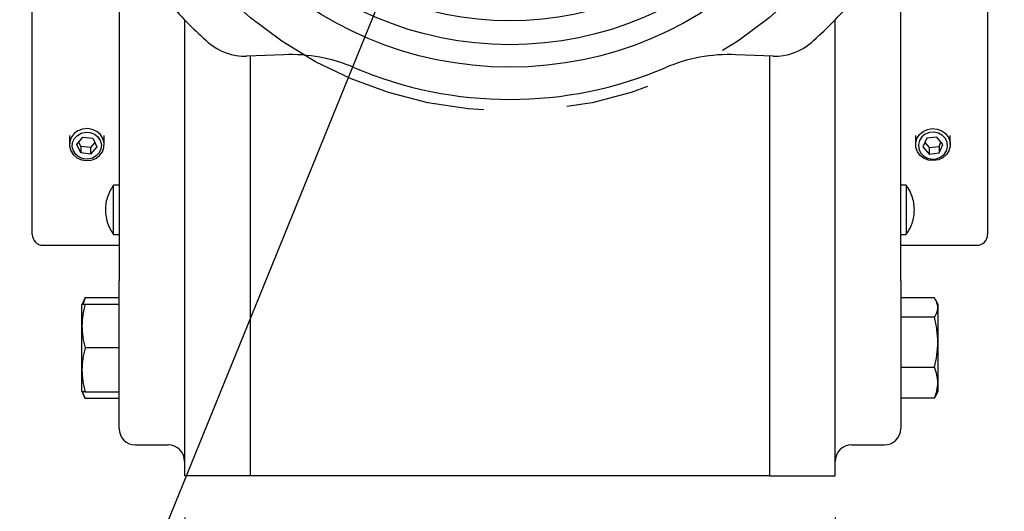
# Model space of a CAD drawing. Header units: inches. Extents: x 0.2 to 10.8, y 0.2 to 8.2.
# Tile 5 of 14: x 6.4 to 7.6, y 2.2 to 2.8. Entities that reach past the tile are written whole.
import ezdxf

# ---------------------------------------------------------------- set-up
doc = ezdxf.new("R2010")
doc.units = ezdxf.units.IN
doc.header["$MEASUREMENT"] = 0
doc.linetypes.add('CENTERX2', pattern=[0.8, 0.5, -0.1, 0.1, -0.1])
doc.layers.add('CENTER', color=40, linetype='CENTERX2')
doc.layers.add('DIMENSIONS', color=140, linetype='Continuous', lineweight=25)
doc.layers.add('TEXT', color=140, linetype='Continuous', lineweight=25)
doc.styles.add('SLDTEXTSTYLE0', font='TXT', dxfattribs={"width": 0.7})
doc.dimstyles.new('SLDDIMSTYLE1', dxfattribs={"dimtxt": 0.084961, "dimasz": 0.13, "dimexe": 0, "dimexo": 0.0625, "dimgap": 0.02124, "dimtad": 0, "dimtih": 1, "dimtoh": 1, "dimlfac": 6, "dimrnd": 1e-09, "dimzin": 12, "dimdsep": 46, "dimtxsty": 'SLDTEXTSTYLE0', "dimsah": 1, "dimcen": 0.09, "dimadec": 0, "dimazin": 3, "dimtfac": 1, "dimtofl": 0, "dimtmove": 0, "dimatfit": 3, "dimfxl": 0, "dimfrac": 2, "dimtolj": 1, "dimtzin": 12, "dimarcsym": 0})
doc.dimstyles.new('SLDDIMSTYLE2', dxfattribs={"dimtxt": 0.084961, "dimasz": 0.13, "dimexe": 0, "dimexo": 0.0625, "dimgap": 0.02124, "dimtad": 0, "dimtih": 1, "dimtoh": 1, "dimlfac": 6, "dimrnd": 1e-09, "dimzin": 12, "dimdsep": 46, "dimtxsty": 'SLDTEXTSTYLE0', "dimsah": 1, "dimcen": 0.09, "dimadec": 0, "dimazin": 3, "dimtfac": 1, "dimtmove": 0, "dimatfit": 0, "dimfxl": 0, "dimfrac": 2, "dimtolj": 1, "dimtzin": 12, "dimarcsym": 0})
doc.dimstyles.new('SLDDIMSTYLE6', dxfattribs={"dimtxt": 0.18, "dimasz": 0.13, "dimexe": 0, "dimexo": 0.0625, "dimgap": 0, "dimtad": 0, "dimtih": 1, "dimtoh": 1, "dimdec": 0, "dimrnd": 1e-09, "dimzin": 0, "dimdsep": 46, "dimtxsty": 'Standard', "dimblk1": 'NONE', "dimblk2": 'NONE', "dimsah": 1, "dimcen": 0.09, "dimadec": 0, "dimazin": 0, "dimtfac": 0.13, "dimtdec": 0, "dimtofl": 0, "dimtmove": 0, "dimatfit": 3, "dimldrblk": 'NONE', "dimfxl": 0, "dimfrac": 2, "dimtolj": 1, "dimtzin": 0, "dimarcsym": 0})

# ---------------------------------------------------------------- blocks, each defined once
blk = doc.blocks.new('_D_14')
at = {"layer": 'DIMENSIONS'}
for p, q in [((6.6371, 2.1791), (6.6371, 1.4742)), ((7.4179, 2.1791), (7.4179, 1.4742)), ((6.6371, 1.5992), (7.4179, 1.5992)), ((7.4179, 1.5992), (7.718, 1.5992)), ((7.8331, 1.5992), (7.8046, 1.5992)), ((7.8046, 1.5992), (7.8046, 1.4642)), ((8.1563, 1.5992), (8.1848, 1.5992)), ((8.1848, 1.5992), (8.1848, 1.4642)), ((7.8046, 1.4642), (7.8331, 1.4642)), ((8.1848, 1.4642), (8.1563, 1.4642))]:
    blk.add_line(p, q, dxfattribs=at)
for points in [[(6.6371, 1.5992), (6.7671, 1.5792), (6.7671, 1.6192)], [(7.4179, 1.5992), (7.2879, 1.6192), (7.2879, 1.5792)]]:
    blk.add_solid(points, dxfattribs=at)
at = {"layer": 'DIMENSIONS', "char_height": 0.08333, "attachment_point": 1, "style": 'SLDTEXTSTYLE0'}
for s, insert in [('4.69', (7.8685, 1.7257)), ('119.0', (7.8331, 1.5716))]:
    blk.add_mtext(s, dxfattribs=dict(at, insert=insert))
blk = doc.blocks.new('_D_15')
at = {"layer": 'DIMENSIONS'}
for p, q in [((5.9112, 2.9321), (5.9112, 3.1821)), ((6.4171, 2.9321), (5.7862, 2.9321)), ((5.785, 2.7196), (5.7565, 2.7196)), ((5.7565, 2.7196), (5.7565, 2.5845)), ((6.0375, 2.7196), (6.066, 2.7196)), ((6.066, 2.7196), (6.066, 2.5845)), ((5.7565, 2.5845), (5.785, 2.5845)), ((6.066, 2.5845), (6.0375, 2.5845)), ((6.4171, 2.5056), (5.7862, 2.5056)), ((5.9112, 2.5056), (5.9112, 2.2556))]:
    blk.add_line(p, q, dxfattribs=at)
for points in [[(5.9112, 2.9321), (5.9312, 3.0621), (5.8912, 3.0621)], [(5.9112, 2.5056), (5.8912, 2.3756), (5.9312, 2.3756)]]:
    blk.add_solid(points, dxfattribs=at)
at = {"layer": 'DIMENSIONS', "char_height": 0.08333, "attachment_point": 1, "style": 'SLDTEXTSTYLE0'}
for s, insert in [('%%c', (5.7209, 2.846)), ('2.56', (5.8491, 2.846)), ('65.0', (5.785, 2.692))]:
    blk.add_mtext(s, dxfattribs=dict(at, insert=insert))
blk = doc.blocks.new('_None')

msp = doc.modelspace()

# ---------------------------------------------------------------- linework, layer by layer
for p, q in [((6.55832323, 2.97473499), (6.55832323, 2.46292397)), ((7.49664344, 2.46292397), (7.49664344, 2.97473499)), ((6.63706339, 2.77611244), (6.63706339, 2.22913131)), ((7.41790328, 2.22913131), (7.41790328, 2.77611244)), ((6.75620061, 2.73426699), (6.71149751, 2.73253737)), ((6.71580355, 2.73270397), (6.71580355, 2.22913131)), ((7.34346917, 2.73253737), (7.29876607, 2.73426699)), ((7.33916313, 2.73270397), (7.33916313, 2.22913131)), ((6.49877599, 2.63722048), (6.49877599, 2.62642737)), ((6.54044265, 2.62642737), (6.54044265, 2.63722048)), ((7.51452402, 2.63722048), (7.51452402, 2.62642737)), ((7.55619069, 2.62642737), (7.55619069, 2.63722048)), ((6.50768409, 2.62660224), (6.51500636, 2.63541841)), ((6.51228706, 2.61633559), (6.50768409, 2.62660224)), ((6.51228706, 2.62430816), (6.51000544, 2.62939719)), ((6.51228706, 2.62430816), (6.51228706, 2.61633559)), ((6.52421229, 2.62285768), (6.51228706, 2.62430816)), ((6.51500636, 2.63541841), (6.52693158, 2.63396794)), ((6.52921321, 2.6288789), (6.52421229, 2.62285768)), ((6.52693158, 2.63396794), (6.53153455, 2.62370128)), ((7.52803509, 2.63396794), (7.52343212, 2.62370128)), ((7.52575347, 2.6288789), (7.53075439, 2.62285768)), ((7.53996032, 2.63541841), (7.52803509, 2.63396794)), ((7.53075439, 2.62285768), (7.54267962, 2.62430816)), ((7.54728258, 2.62660224), (7.53996032, 2.63541841)), ((7.54267962, 2.62430816), (7.54496124, 2.62939719)), ((7.54267962, 2.61633559), (7.54728258, 2.62660224)), ((7.54267962, 2.62430816), (7.54267962, 2.61633559)), ((6.52421229, 2.61488511), (6.51228706, 2.61633559)), ((6.53153455, 2.62370128), (6.52421229, 2.61488511)), ((6.52421229, 2.62285768), (6.52421229, 2.61488511)), ((7.52343212, 2.62370128), (7.53075439, 2.61488511)), ((7.53075439, 2.62285768), (7.53075439, 2.61488511)), ((7.53075439, 2.61488511), (7.54267962, 2.61633559)), ((6.55832323, 2.57775336), (6.55176155, 2.57775336)), ((6.55176155, 2.51869824), (6.55176155, 2.57775336)), ((7.50320512, 2.57775336), (7.49664344, 2.57775336)), ((7.50320512, 2.57775336), (7.50320512, 2.51869824)), ((6.55176155, 2.51869824), (6.55832323, 2.51869824)), ((7.49664344, 2.51869824), (7.50320512, 2.51869824)), ((6.46711588, 2.50557488), (6.55832323, 2.50557488)), ((7.49664344, 2.50557488), (7.58785079, 2.50557488)), ((6.51389102, 2.43513957), (6.51337573, 2.43403451)), ((6.51758325, 2.44305758), (6.51389102, 2.43513957)), ((6.51758325, 2.44305758), (6.5149335, 2.43474065)), ((6.51758325, 2.44305758), (6.55832323, 2.44305758)), ((7.53738342, 2.44254214), (7.49664344, 2.44254214)), ((7.54159095, 2.43403451), (7.53910847, 2.43935821)), ((6.51337573, 2.43403451), (6.51337573, 2.33085225)), ((6.51758325, 2.43493682), (6.55832323, 2.43493682)), ((7.54159095, 2.33085225), (7.54159095, 2.43403451)), ((7.53738342, 2.41932393), (7.49664344, 2.41932393)), ((6.55832323, 2.38244338), (6.51758325, 2.38244338)), ((7.49664344, 2.35922517), (7.53738342, 2.35922517)), ((6.51337573, 2.33085225), (6.51389102, 2.32974718)), ((6.51389102, 2.32974718), (6.51758325, 2.32182918)), ((6.51758325, 2.32994994), (6.55832323, 2.32994994)), ((7.53910847, 2.32552854), (7.54159095, 2.33085225)), ((6.55832323, 2.32182918), (6.51758325, 2.32182918)), ((7.53738342, 2.32234461), (7.49664344, 2.32234461)), ((7.53892157, 2.3256157), (7.53738342, 2.32234461)), ((6.57800827, 2.26607357), (6.61737835, 2.26607357)), ((7.43758832, 2.26607357), (7.4769584, 2.26607357)), ((6.71580355, 2.22913131), (6.63706339, 2.22913131)), ((7.33916313, 2.22913131), (6.71580355, 2.22913131)), ((7.33916313, 2.22913131), (7.41790328, 2.22913131))]:
    msp.add_line(p, q)
at = {"flags": 128}
for points in [[(6.50036183, 2.61906168), (6.50338762, 2.61435017), (6.5077276, 2.61061708), (6.51303016, 2.60816486), (6.51886573, 2.60719215), (6.52476154, 2.60777776), (6.53023995, 2.60987426), (6.53485712, 2.61331179), (6.53823901, 2.61781187), (6.54011164, 2.62300992), (6.54032329, 2.62848484), (6.53885681, 2.63379307), (6.53583102, 2.63850458), (6.53149104, 2.64223766), (6.52618848, 2.64468989), (6.52035291, 2.6456626), (6.5144571, 2.64507698), (6.5089787, 2.64298049), (6.50436152, 2.63954296), (6.50097963, 2.63504288), (6.499107, 2.62984483), (6.49889536, 2.62436991), (6.50036183, 2.61906168)], [(6.50344143, 2.61896458), (6.50216327, 2.62388324), (6.50259285, 2.62892608), (6.50468812, 2.63359946), (6.50824398, 2.63744592), (6.51291236, 2.64008895), (6.51823629, 2.64126981), (6.52369462, 2.64087293), (6.52875305, 2.63893716), (6.53291643, 2.63565197), (6.53577721, 2.63133895), (6.53705537, 2.62642028), (6.5366258, 2.62137744), (6.53453052, 2.61670406), (6.53097466, 2.6128576), (6.52630628, 2.61021458), (6.52098236, 2.60903371), (6.51552403, 2.60943059), (6.5104656, 2.61136637), (6.50630222, 2.61465156), (6.50344143, 2.61896458)], [(7.55460484, 2.61906168), (7.55157905, 2.61435017), (7.54723907, 2.61061708), (7.54193651, 2.60816486), (7.53610094, 2.60719215), (7.53020513, 2.60777776), (7.52472673, 2.60987426), (7.52010955, 2.61331179), (7.51672766, 2.61781187), (7.51485504, 2.62300992), (7.51464339, 2.62848484), (7.51610986, 2.63379307), (7.51913565, 2.63850458), (7.52347563, 2.64223766), (7.5287782, 2.64468989), (7.53461376, 2.6456626), (7.54050957, 2.64507698), (7.54598798, 2.64298049), (7.55060516, 2.63954296), (7.55398705, 2.63504288), (7.55585967, 2.62984483), (7.55607132, 2.62436991), (7.55460484, 2.61906168)], [(7.55152524, 2.61896458), (7.55280341, 2.62388324), (7.55237383, 2.62892608), (7.55027856, 2.63359946), (7.54672269, 2.63744592), (7.54205431, 2.64008895), (7.53673039, 2.64126981), (7.53127206, 2.64087293), (7.52621363, 2.63893716), (7.52205025, 2.63565197), (7.51918946, 2.63133895), (7.5179113, 2.62642028), (7.51834088, 2.62137744), (7.52043615, 2.61670406), (7.52399201, 2.6128576), (7.52866039, 2.61021458), (7.53398432, 2.60903371), (7.53944265, 2.60943059), (7.54450108, 2.61136637), (7.54866446, 2.61465156), (7.55152524, 2.61896458)]]:
    msp.add_lwpolyline(points, dxfattribs=at)
for radius in [0.43700787, 0.41010499, 0.38156168]:
    msp.add_circle((7.02748334, 3.15629667), radius)
for centre, radius, start, end in [((7.02748334, 3.15629667), 0.54494751, 221.6451741, 228.3548259), ((7.02748334, 3.15629667), 0.54494751, 311.6451741, 318.3548259), ((6.7089606, 2.7981051), 0.0656168, 228.3548259, 272.21574271), ((7.34600607, 2.7981051), 0.0656168, 267.78425729, 311.6451741), ((6.76381131, 2.53756377), 0.19685039, 66.91879976, 92.21574271), ((7.29115536, 2.53756377), 0.19685039, 87.78425729, 113.08120024), ((7.02748334, 3.15629667), 0.47572178, 246.91879976, 293.08120024), ((6.46711588, 2.51869824), 0.01312336, 180, 270), ((7.58785079, 2.51869824), 0.01312336, 270, 0), ((6.57800827, 2.28575861), 0.01968504, 180, 270), ((7.4769584, 2.28575861), 0.01968504, 270, 0), ((6.61737835, 2.24638853), 0.01968504, 0, 90), ((7.43758832, 2.24638853), 0.01968504, 90, 180)]:
    msp.add_arc(centre, radius, start, end)
for points, knots in [([(6.45399252, 2.71882948), (6.45399252, 2.77190608), (6.45399252, 2.8228128), (6.45399252, 2.89787445), (6.45399252, 2.91896071), (6.45399252, 2.91896071)], [0, 0, 0, 0, 0.5, 0.5, 1, 1, 1, 1]), ([(7.60097415, 2.91896071), (7.60097415, 2.91896071), (7.60097415, 2.89787445), (7.60097415, 2.8228128), (7.60097415, 2.77190608), (7.60097415, 2.71882948)], [0, 0, 0, 0, 0.5, 0.5, 1, 1, 1, 1]), ([(6.45399252, 2.51869824), (6.45399252, 2.51869824), (6.45399252, 2.5397845), (6.45399252, 2.61484615), (6.45399252, 2.66575288), (6.45399252, 2.71882948)], [0, 0, 0, 0, 0.5, 0.5, 1, 1, 1, 1]), ([(7.60097415, 2.71882948), (7.60097415, 2.66575288), (7.60097415, 2.61484615), (7.60097415, 2.5397845), (7.60097415, 2.51869824), (7.60097415, 2.51869824)], [0, 0, 0, 0, 0.5, 0.5, 1, 1, 1, 1]), ([(6.55172114, 2.57746738), (6.55120058, 2.57683189), (6.54895204, 2.57408689), (6.5460594, 2.56840542), (6.54324124, 2.56060364), (6.54184876, 2.55229641), (6.54187537, 2.54382017), (6.5433464, 2.53537779), (6.54638789, 2.52733535), (6.54929819, 2.52170633), (6.5515212, 2.51914518), (6.55184589, 2.5187711)], [0, 0, 0, 0, 0.0390787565, 0.1688006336, 0.3004061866, 0.4333557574, 0.5673823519, 0.7024253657, 0.8386292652, 0.9764301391, 1, 1, 1, 1]), ([(7.50324554, 2.51898423), (7.50376609, 2.51961972), (7.50601464, 2.52236472), (7.50890727, 2.52804618), (7.51172543, 2.53584797), (7.51311791, 2.5441552), (7.51309131, 2.55263144), (7.51162028, 2.56107382), (7.50857878, 2.56911625), (7.50566848, 2.57474528), (7.50344548, 2.57730643), (7.50312078, 2.57768051)], [0, 0, 0, 0, 0.03907875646, 0.16880063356, 0.30040618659, 0.43335575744, 0.5673823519, 0.70242536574, 0.83862926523, 0.97643013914, 1, 1, 1, 1]), ([(6.55832323, 2.28575861), (6.55832323, 2.28575861), (6.55832323, 2.30442513), (6.55832323, 2.37087315), (6.55832323, 2.41593812), (6.55832323, 2.46292397)], [0, 0, 0, 0, 0.5, 0.5, 1, 1, 1, 1]), ([(7.49664344, 2.46292397), (7.49664344, 2.41593812), (7.49664344, 2.37087315), (7.49664344, 2.30442513), (7.49664344, 2.28575861), (7.49664344, 2.28575861)], [0, 0, 0, 0, 0.5, 0.5, 1, 1, 1, 1]), ([(7.53738342, 2.41932393), (7.53854776, 2.42123683), (7.53949941, 2.42315508), (7.54080964, 2.42700652), (7.5411641, 2.4289398), (7.54117613, 2.43282392), (7.54083175, 2.4347783), (7.53951256, 2.43868816), (7.53855197, 2.44062233), (7.53738342, 2.44254214)], [0, 0, 0, 0, 0.25, 0.25, 0.5, 0.5, 0.75, 0.75, 1, 1, 1, 1]), ([(6.51758325, 2.43493682), (6.51641891, 2.430612), (6.51546727, 2.42627507), (6.51415704, 2.41756746), (6.51380257, 2.41319654), (6.51379054, 2.40441504), (6.51413493, 2.39999645), (6.51545411, 2.39115674), (6.5164147, 2.38678384), (6.51758325, 2.38244338)], [0, 0, 0, 0, 0.25, 0.25, 0.5, 0.5, 0.75, 0.75, 1, 1, 1, 1]), ([(6.51432584, 2.43493682), (6.5142722, 2.43493682), (6.51415601, 2.43493682), (6.51638377, 2.43493682), (6.51758325, 2.43493682)], [0, 0, 0, 0, 0.4615741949, 1, 1, 1, 1]), ([(7.53738342, 2.35922517), (7.53854776, 2.36417657), (7.53949941, 2.36914184), (7.54080964, 2.37911102), (7.5411641, 2.3841152), (7.54117613, 2.39416898), (7.54083175, 2.39922774), (7.53951256, 2.40934816), (7.53855197, 2.41435462), (7.53738342, 2.41932393)], [0, 0, 0, 0, 0.25, 0.25, 0.5, 0.5, 0.75, 0.75, 1, 1, 1, 1]), ([(6.51758325, 2.38244338), (6.51641891, 2.37811856), (6.51546727, 2.37378163), (6.51415704, 2.36507402), (6.51380257, 2.36070311), (6.51379054, 2.3519216), (6.51413493, 2.34750301), (6.51545411, 2.3386633), (6.5164147, 2.3342904), (6.51758325, 2.32994994)], [0, 0, 0, 0, 0.25, 0.25, 0.5, 0.5, 0.75, 0.75, 1, 1, 1, 1]), ([(7.53738342, 2.32234461), (7.53854776, 2.32538312), (7.53949941, 2.32843013), (7.54080964, 2.33454788), (7.5411641, 2.33761877), (7.54117613, 2.34378844), (7.54083175, 2.34689282), (7.53951256, 2.35310338), (7.53855197, 2.35617567), (7.53738342, 2.35922517)], [0, 0, 0, 0, 0.25, 0.25, 0.5, 0.5, 0.75, 0.75, 1, 1, 1, 1]), ([(6.51758325, 2.32994994), (6.51595018, 2.32994994), (6.51368188, 2.32994994), (6.51418495, 2.32994994), (6.51432584, 2.32994994)], [0, 0, 0, 0, 0.7199549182, 1, 1, 1, 1]), ([(6.51466346, 2.32994994), (6.51466374, 2.32994394), (6.51479472, 2.3271943), (6.51619051, 2.32450881), (6.51758325, 2.32182918)], [0, 0, 0, 0, 0.0021803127, 1, 1, 1, 1])]:
    msp.add_open_spline(points, degree=3, knots=knots)
at = {"layer": 'CENTER', "linetype": 'CENTERX2'}
msp.add_circle((7.02748334, 3.15629667), 0.48958333, dxfattribs=at)

# ---------------------------------------------------------------- dimensions: what is measured, and where the dimension line sits
at = {"layer": 'DIMENSIONS'}
dim = msp.add_linear_dim(base=(5.91123101, 2.50557488), p1=(6.46711588, 2.93208407), p2=(6.46711588, 2.50557488), angle=90, text='%%c<>', dimstyle='SLDDIMSTYLE2', dxfattribs=at)
dim.commit()
dim.dimension.update_dxf_attribs({"geometry": '_D_15', "text_midpoint": (5.91123101, 2.71956053), "dimtype": 160})
dim = msp.add_linear_dim(base=(7.41790328, 1.59921005), p1=(6.63706339, 2.22913131), p2=(7.41790328, 2.22913131), dimstyle='SLDDIMSTYLE1', dxfattribs=at)
dim.commit()
dim.dimension.update_dxf_attribs({"geometry": '_D_14', "text_midpoint": (7.99468909, 1.59921005), "dimtype": 160})

# ---------------------------------------------------------------- leaders
at = {"layer": 'TEXT', "has_arrowhead": 0}
msp.add_leader([(6.98574765, 3.08190221), (6.32752777, 1.46298739), (6.07752777, 1.46298739)], dimstyle='SLDDIMSTYLE6', dxfattribs=at)

doc.saveas('drawing.dxf')
